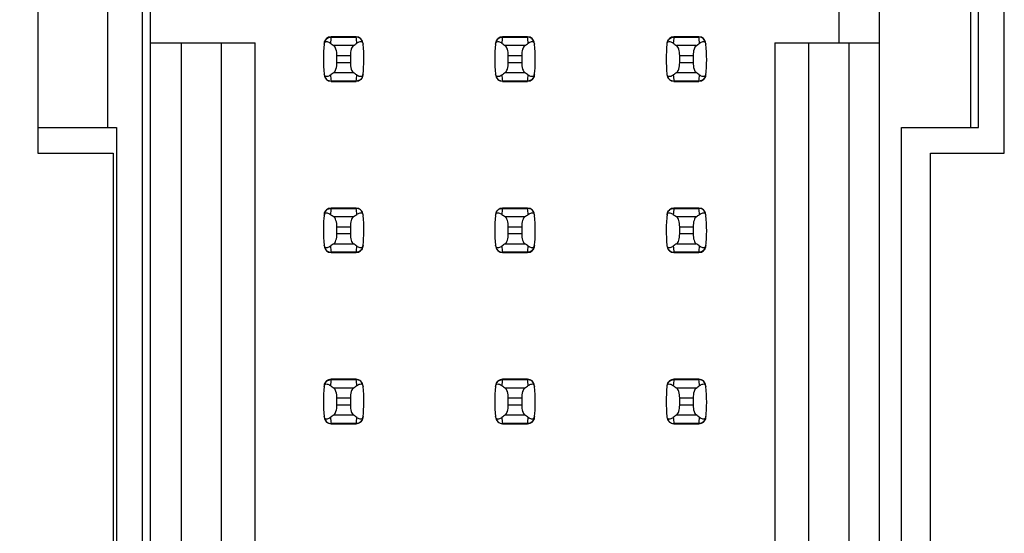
# Model space of a CAD drawing. Header units: inches. Extents: x 0 to 34, y 0 to 22.
# Tile 16 of 43: x 6.392 to 7.541, y 12.136 to 12.736. Entities that reach past the tile are written whole.
import ezdxf

# ---------------------------------------------------------------- set-up
doc = ezdxf.new("R2010")
doc.units = ezdxf.units.IN
doc.header["$LTSCALE"] = 1.87
doc.header["$MEASUREMENT"] = 0
doc.layers.get('0').update_dxf_attribs({"linetype": 'CONTINUOUS'})
doc.layers.add('DIMENSIONS', color=7, linetype='CONTINUOUS')
doc.styles.get("Standard").update_dxf_attribs({"font": 'txt', "width": 0.8})
doc.dimstyles.new('DIMSTYLE_2', dxfattribs={"dimtxt": 0.125, "dimasz": 0.18, "dimexe": 0.125, "dimexo": 0.0625, "dimgap": 0.03125, "dimtad": 0, "dimtih": 1, "dimtoh": 1, "dimlfac": 0.5, "dimzin": 4, "dimdsep": 46, "dimtxsty": 'STANDARD', "dimblk": '_FILLED', "dimblk1": '_FILLED', "dimblk2": '_FILLED', "dimcen": 0.09, "dimadec": 0, "dimazin": 0, "dimtp": 0.001, "dimtm": 0.001, "dimtfac": 1, "dimtofl": 0, "dimtmove": 0, "dimatfit": 3, "dimldrblk": '_FILLED', "dimfxl": 1, "dimtolj": 1, "dimtzin": 4, "dimarcsym": 0})

# ---------------------------------------------------------------- blocks, each defined once
blk = doc.blocks.new('*D11')
at = {"layer": 'DIMENSIONS', "color": 2, "linetype": 'CONTINUOUS'}
blk.add_line((6.4427, 14.4658), (5.6637, 14.4658), dxfattribs=at)
at = {"layer": 'DIMENSIONS', "color": 2, "linetype": 'CONTINUOUS', "insert": (5.6012, 14.5283), "char_height": 0.125, "width": 1.225, "attachment_point": 3, "line_spacing_factor": 0.9}
blk.add_mtext('4.15{\\Ftxt.shx;\\W1.000000;\\H0.125000; }[105.4]', dxfattribs=at)
blk = doc.blocks.new('_FILLED')
at = {"color": 0, "linetype": 'BYBLOCK'}
blk.add_solid([(0, 0), (-1, 0.1736), (-1, -0.1736)], dxfattribs=at)

msp = doc.modelspace()

# ---------------------------------------------------------------- linework, layer by layer
at = {"color": 7, "linetype": 'CONTINUOUS'}
for p, q in [((6.5352, 14.4658), (6.5352, 7.5118)), ((6.545, 7.5449), (6.545, 14.4347)), ((7.3954, 7.5449), (7.3954, 14.4347)), ((6.4132, 13.1998), (6.4132, 12.5798)), ((7.5412, 12.5798), (7.5412, 13.1998)), ((6.4952, 12.6098), (6.4952, 13.1698)), ((7.5017, 13.1698), (7.5017, 12.6098)), ((7.5112, 12.6098), (7.5112, 13.1698)), ((7.3482, 12.7559), (7.3482, 12.7087)), ((6.545, 12.7087), (6.6671, 12.7087)), ((6.5805, 12.7087), (6.5805, 11.8709)), ((6.6277, 11.8709), (6.6277, 12.7087)), ((6.6671, 11.8709), (6.6671, 12.7087)), ((6.7849, 12.7158), (6.7556, 12.7158)), ((6.7556, 12.7158), (6.7556, 12.7154)), ((6.7556, 12.7154), (6.7849, 12.7154)), ((6.7849, 12.7154), (6.7849, 12.7158)), ((6.9849, 12.7158), (6.9556, 12.7158)), ((6.9556, 12.7158), (6.9556, 12.7154)), ((6.9556, 12.7154), (6.9849, 12.7154)), ((6.9849, 12.7154), (6.9849, 12.7158)), ((7.1849, 12.7158), (7.1556, 12.7158)), ((7.1556, 12.7158), (7.1556, 12.7154)), ((7.1556, 12.7154), (7.1849, 12.7154)), ((7.1849, 12.7154), (7.1849, 12.7158)), ((7.2734, 12.7087), (7.2734, 11.8709)), ((7.2734, 12.7087), (7.3954, 12.7087)), ((7.3128, 12.7087), (7.3128, 11.8709)), ((7.36, 11.8709), (7.36, 12.7087)), ((6.7816, 12.7055), (6.7589, 12.7055)), ((6.9816, 12.7055), (6.9589, 12.7055)), ((7.1816, 12.7055), (7.1589, 12.7055)), ((6.7624, 12.6855), (6.7624, 12.694)), ((6.7624, 12.694), (6.7781, 12.694)), ((6.7781, 12.6855), (6.7624, 12.6855)), ((6.7781, 12.694), (6.7781, 12.6855)), ((6.9624, 12.6855), (6.9624, 12.694)), ((6.9624, 12.694), (6.9781, 12.694)), ((6.9781, 12.6855), (6.9624, 12.6855)), ((6.9781, 12.694), (6.9781, 12.6855)), ((7.1624, 12.6855), (7.1624, 12.694)), ((7.1624, 12.694), (7.1781, 12.694)), ((7.1781, 12.6855), (7.1624, 12.6855)), ((7.1781, 12.694), (7.1781, 12.6855)), ((6.7589, 12.6741), (6.7816, 12.6741)), ((6.9589, 12.6741), (6.9816, 12.6741)), ((7.1589, 12.6741), (7.1816, 12.6741)), ((6.7849, 12.6642), (6.7556, 12.6642)), ((6.7556, 12.6642), (6.7556, 12.6638)), ((6.7556, 12.6638), (6.7849, 12.6638)), ((6.7849, 12.6638), (6.7849, 12.6642)), ((6.9849, 12.6642), (6.9556, 12.6642)), ((6.9556, 12.6642), (6.9556, 12.6638)), ((6.9556, 12.6638), (6.9849, 12.6638)), ((6.9849, 12.6638), (6.9849, 12.6642)), ((7.1849, 12.6642), (7.1556, 12.6642)), ((7.1556, 12.6642), (7.1556, 12.6638)), ((7.1556, 12.6638), (7.1849, 12.6638)), ((7.1849, 12.6638), (7.1849, 12.6642)), ((6.4132, 12.6098), (6.5052, 12.6098)), ((6.5052, 12.6098), (6.5052, 11.9698)), ((7.4212, 11.9698), (7.4212, 12.6098)), ((7.4212, 12.6098), (7.5112, 12.6098)), ((6.4132, 12.5798), (6.5012, 12.5798)), ((6.5012, 12.5798), (6.5012, 11.9998)), ((7.4552, 11.9998), (7.4552, 12.5798)), ((7.4552, 12.5798), (7.5412, 12.5798)), ((6.7849, 12.5158), (6.7556, 12.5158)), ((6.7556, 12.5158), (6.7556, 12.5154)), ((6.7556, 12.5154), (6.7849, 12.5154)), ((6.7849, 12.5154), (6.7849, 12.5158)), ((6.9849, 12.5158), (6.9556, 12.5158)), ((6.9556, 12.5158), (6.9556, 12.5154)), ((6.9556, 12.5154), (6.9849, 12.5154)), ((6.9849, 12.5154), (6.9849, 12.5158)), ((7.1849, 12.5158), (7.1556, 12.5158)), ((7.1556, 12.5158), (7.1556, 12.5154)), ((7.1556, 12.5154), (7.1849, 12.5154)), ((7.1849, 12.5154), (7.1849, 12.5158)), ((6.7816, 12.5055), (6.7589, 12.5055)), ((6.9816, 12.5055), (6.9589, 12.5055)), ((7.1816, 12.5055), (7.1589, 12.5055)), ((6.7624, 12.4855), (6.7624, 12.494)), ((6.7624, 12.494), (6.7781, 12.494)), ((6.7781, 12.494), (6.7781, 12.4855)), ((6.9624, 12.4855), (6.9624, 12.494)), ((6.9624, 12.494), (6.9781, 12.494)), ((6.9781, 12.494), (6.9781, 12.4855)), ((7.1624, 12.4855), (7.1624, 12.494)), ((7.1624, 12.494), (7.1781, 12.494)), ((7.1781, 12.494), (7.1781, 12.4855)), ((6.7781, 12.4855), (6.7624, 12.4855)), ((6.9781, 12.4855), (6.9624, 12.4855)), ((7.1781, 12.4855), (7.1624, 12.4855)), ((6.7589, 12.4741), (6.7816, 12.4741)), ((6.9589, 12.4741), (6.9816, 12.4741)), ((7.1589, 12.4741), (7.1816, 12.4741)), ((6.7849, 12.4642), (6.7556, 12.4642)), ((6.7556, 12.4642), (6.7556, 12.4638)), ((6.7556, 12.4638), (6.7849, 12.4638)), ((6.7849, 12.4638), (6.7849, 12.4642)), ((6.9849, 12.4642), (6.9556, 12.4642)), ((6.9556, 12.4642), (6.9556, 12.4638)), ((6.9556, 12.4638), (6.9849, 12.4638)), ((6.9849, 12.4638), (6.9849, 12.4642)), ((7.1849, 12.4642), (7.1556, 12.4642)), ((7.1556, 12.4642), (7.1556, 12.4638)), ((7.1556, 12.4638), (7.1849, 12.4638)), ((7.1849, 12.4638), (7.1849, 12.4642)), ((6.7849, 12.3158), (6.7556, 12.3158)), ((6.7556, 12.3158), (6.7556, 12.3154)), ((6.7556, 12.3154), (6.7849, 12.3154)), ((6.7849, 12.3154), (6.7849, 12.3158)), ((6.9849, 12.3158), (6.9556, 12.3158)), ((6.9556, 12.3158), (6.9556, 12.3154)), ((6.9556, 12.3154), (6.9849, 12.3154)), ((6.9849, 12.3154), (6.9849, 12.3158)), ((7.1849, 12.3158), (7.1556, 12.3158)), ((7.1556, 12.3158), (7.1556, 12.3154)), ((7.1556, 12.3154), (7.1849, 12.3154)), ((7.1849, 12.3154), (7.1849, 12.3158)), ((6.7816, 12.3055), (6.7589, 12.3055)), ((6.9816, 12.3055), (6.9589, 12.3055)), ((7.1816, 12.3055), (7.1589, 12.3055)), ((6.7624, 12.2855), (6.7624, 12.294)), ((6.7624, 12.294), (6.7781, 12.294)), ((6.7781, 12.2855), (6.7624, 12.2855)), ((6.7781, 12.294), (6.7781, 12.2855)), ((6.9624, 12.2855), (6.9624, 12.294)), ((6.9624, 12.294), (6.9781, 12.294)), ((6.9781, 12.2855), (6.9624, 12.2855)), ((6.9781, 12.294), (6.9781, 12.2855)), ((7.1624, 12.2855), (7.1624, 12.294)), ((7.1624, 12.294), (7.1781, 12.294)), ((7.1781, 12.2855), (7.1624, 12.2855)), ((7.1781, 12.294), (7.1781, 12.2855)), ((6.7589, 12.2741), (6.7816, 12.2741)), ((6.9589, 12.2741), (6.9816, 12.2741)), ((7.1589, 12.2741), (7.1816, 12.2741)), ((6.7849, 12.2642), (6.7556, 12.2642)), ((6.7556, 12.2642), (6.7556, 12.2638)), ((6.7556, 12.2638), (6.7849, 12.2638)), ((6.7849, 12.2638), (6.7849, 12.2642)), ((6.9849, 12.2642), (6.9556, 12.2642)), ((6.9556, 12.2642), (6.9556, 12.2638)), ((6.9556, 12.2638), (6.9849, 12.2638)), ((6.9849, 12.2638), (6.9849, 12.2642)), ((7.1849, 12.2642), (7.1556, 12.2642)), ((7.1556, 12.2642), (7.1556, 12.2638)), ((7.1556, 12.2638), (7.1849, 12.2638)), ((7.1849, 12.2638), (7.1849, 12.2642))]:
    msp.add_line(p, q, dxfattribs=at)
for centre, radius, start, end in [((6.7556, 12.7079), 0.00787, 90, 173.0471), ((6.9041, 12.6974), 0.1496, 173.0991, 175.7944), ((6.7849, 12.7079), 0.00787, 6.9529, 90), ((6.6364, 12.6974), 0.1496, 4.2056, 6.9009), ((6.9556, 12.7079), 0.00787, 90, 173.0471), ((7.1041, 12.6974), 0.1496, 173.0991, 175.7944), ((6.9849, 12.7079), 0.00787, 6.9529, 90), ((6.8364, 12.6974), 0.1496, 4.2056, 6.9009), ((7.1556, 12.7079), 0.00787, 90, 173.0471), ((7.3041, 12.6974), 0.1496, 173.0991, 175.7944), ((7.1849, 12.7079), 0.00787, 6.9529, 90), ((7.0364, 12.6974), 0.1496, 4.2056, 6.9009), ((6.9041, 12.6898), 0.1575, 173.6288, 186.3712), ((6.6364, 12.6898), 0.1575, 353.0989, 6.3712), ((7.1041, 12.6898), 0.1575, 173.6288, 186.3712), ((6.8364, 12.6898), 0.1575, 353.0989, 6.3712), ((7.3041, 12.6898), 0.1575, 173.6288, 186.3712), ((7.0364, 12.6898), 0.1575, 353.0989, 6.3712), ((6.7556, 12.6717), 0.00787, 186.9529, 270), ((6.9041, 12.6822), 0.1496, 184.2056, 186.9009), ((6.6364, 12.6822), 0.1496, 353.0991, 355.7944), ((6.7849, 12.6717), 0.00787, 270, 353.0471), ((6.9556, 12.6717), 0.00787, 186.9529, 270), ((7.1041, 12.6822), 0.1496, 184.2056, 186.9009), ((6.8364, 12.6822), 0.1496, 353.0991, 355.7944), ((6.9849, 12.6717), 0.00787, 270, 353.0471), ((7.1556, 12.6717), 0.00787, 186.9529, 270), ((7.3041, 12.6822), 0.1496, 184.2056, 186.9009), ((7.0364, 12.6822), 0.1496, 353.0991, 355.7944), ((7.1849, 12.6717), 0.00787, 270, 353.0471), ((6.7556, 12.5079), 0.00787, 90, 173.0471), ((6.9041, 12.4974), 0.1496, 173.0991, 175.7944), ((6.7849, 12.5079), 0.00787, 6.9529, 90), ((6.6364, 12.4974), 0.1496, 4.2056, 6.9009), ((6.9556, 12.5079), 0.00787, 90, 173.0471), ((7.1041, 12.4974), 0.1496, 173.0991, 175.7944), ((6.9849, 12.5079), 0.00787, 6.9529, 90), ((6.8364, 12.4974), 0.1496, 4.2056, 6.9009), ((7.1556, 12.5079), 0.00787, 90, 173.0471), ((7.3041, 12.4974), 0.1496, 173.0991, 175.7944), ((7.1849, 12.5079), 0.00787, 6.9529, 90), ((7.0364, 12.4974), 0.1496, 4.2056, 6.9009), ((6.9041, 12.4898), 0.1575, 173.0989, 186.3712), ((6.6364, 12.4898), 0.1575, 353.0989, 6.3712), ((7.1041, 12.4898), 0.1575, 173.6288, 186.3712), ((6.8364, 12.4898), 0.1575, 353.0989, 6.3712), ((7.3041, 12.4898), 0.1575, 173.0989, 186.3712), ((7.0364, 12.4898), 0.1575, 353.0989, 6.3712), ((6.7556, 12.4717), 0.00787, 186.9529, 270), ((6.9041, 12.4822), 0.1496, 184.2056, 186.9009), ((6.6364, 12.4822), 0.1496, 353.0991, 355.7944), ((6.7849, 12.4717), 0.00787, 270, 353.0471), ((6.9556, 12.4717), 0.00787, 186.9529, 270), ((7.1041, 12.4822), 0.1496, 184.2056, 186.9009), ((6.8364, 12.4822), 0.1496, 353.0991, 355.7944), ((6.9849, 12.4717), 0.00787, 270, 353.0471), ((7.1556, 12.4717), 0.00787, 186.9529, 270), ((7.3041, 12.4822), 0.1496, 184.2056, 186.9009), ((7.0364, 12.4822), 0.1496, 353.0991, 355.7944), ((7.1849, 12.4717), 0.00787, 270, 353.0471), ((6.9041, 12.2898), 0.1575, 173.6288, 186.3712), ((6.7556, 12.3079), 0.00787, 90, 173.0471), ((6.9041, 12.2974), 0.1496, 173.0991, 175.7944), ((6.7849, 12.3079), 0.00787, 6.9529, 90), ((6.6364, 12.2974), 0.1496, 4.2056, 6.9009), ((6.6364, 12.2898), 0.1575, 353.0989, 6.3712), ((7.1041, 12.2898), 0.1575, 173.6288, 186.3712), ((6.9556, 12.3079), 0.00787, 90, 173.0471), ((7.1041, 12.2974), 0.1496, 173.0991, 175.7944), ((6.9849, 12.3079), 0.00787, 6.9529, 90), ((6.8364, 12.2974), 0.1496, 4.2056, 6.9009), ((6.8364, 12.2898), 0.1575, 353.0989, 6.3712), ((7.3041, 12.2898), 0.1575, 173.6288, 186.3712), ((7.1556, 12.3079), 0.00787, 90, 173.0471), ((7.3041, 12.2974), 0.1496, 173.0991, 175.7944), ((7.1849, 12.3079), 0.00787, 6.9529, 90), ((7.0364, 12.2974), 0.1496, 4.2056, 6.9009), ((7.0364, 12.2898), 0.1575, 353.0989, 6.3712), ((6.7556, 12.2717), 0.00787, 186.9529, 270), ((6.9041, 12.2822), 0.1496, 184.2056, 186.9009), ((6.6364, 12.2822), 0.1496, 353.0991, 355.7944), ((6.7849, 12.2717), 0.00787, 270, 353.0471), ((6.9556, 12.2717), 0.00787, 186.9529, 270), ((7.1041, 12.2822), 0.1496, 184.2056, 186.9009), ((6.8364, 12.2822), 0.1496, 353.0991, 355.7944), ((6.9849, 12.2717), 0.00787, 270, 353.0471), ((7.1556, 12.2717), 0.00787, 186.9529, 270), ((7.3041, 12.2822), 0.1496, 184.2056, 186.9009), ((7.0364, 12.2822), 0.1496, 353.0991, 355.7944), ((7.1849, 12.2717), 0.00787, 270, 353.0471)]:
    msp.add_arc(centre, radius, start, end, dxfattribs=at)
for centre, start_param, end_param in [((7.1264, 12.7433), -2.804032, -2.774684), ((6.4141, 12.7433), -0.366909, -0.33756), ((7.3264, 12.7433), -2.804032, -2.774684), ((6.6141, 12.7433), -0.366909, -0.33756), ((7.5264, 12.7433), -2.804032, -2.774684), ((6.8141, 12.7433), -0.366909, -0.33756), ((7.1264, 12.6363), 2.774684, 2.804032), ((6.4141, 12.6363), 0.33756, 0.366909), ((7.3264, 12.6363), 2.774684, 2.804032), ((6.6141, 12.6363), 0.33756, 0.366909), ((7.5264, 12.6363), 2.774684, 2.804032), ((6.8141, 12.6363), 0.33756, 0.366909), ((7.1264, 12.5433), -2.804032, -2.774684), ((6.4141, 12.5433), -0.366909, -0.33756), ((7.3264, 12.5433), -2.804032, -2.774684), ((6.6141, 12.5433), -0.366909, -0.33756), ((7.5264, 12.5433), -2.804032, -2.774684), ((6.8141, 12.5433), -0.366909, -0.33756), ((7.1264, 12.4363), 2.774684, 2.804032), ((6.4141, 12.4363), 0.33756, 0.366909), ((7.3264, 12.4363), 2.774684, 2.804032), ((6.6141, 12.4363), 0.33756, 0.366909), ((7.5264, 12.4363), 2.774684, 2.804032), ((6.8141, 12.4363), 0.33756, 0.366909), ((7.1264, 12.3433), -2.804032, -2.774684), ((6.4141, 12.3433), -0.366909, -0.33756), ((7.3264, 12.3433), -2.804032, -2.774684), ((6.6141, 12.3433), -0.366909, -0.33756), ((7.5264, 12.3433), -2.804032, -2.774684), ((6.8141, 12.3433), -0.366909, -0.33756), ((7.1264, 12.2363), 2.774684, 2.804032), ((6.4141, 12.2363), 0.33756, 0.366909), ((7.3264, 12.2363), 2.774684, 2.804032), ((6.6141, 12.2363), 0.33756, 0.366909), ((7.5264, 12.2363), 2.774684, 2.804032), ((6.8141, 12.2363), 0.33756, 0.366909)]:
    msp.add_ellipse(centre, major_axis=(0.3937, 0), ratio=0.267949, start_param=start_param, end_param=end_param, dxfattribs=at)
for points, knots in [([(6.7476, 12.7073), (6.7477, 12.708), (6.7479, 12.7091), (6.7493, 12.7103), (6.7511, 12.7104), (6.753, 12.7096), (6.7543, 12.7088), (6.7549, 12.7084)], [0, 0, 0, 0, 0.221573, 0.342081, 0.537638, 0.75178, 1, 1, 1, 1]), ([(6.7478, 12.7087), (6.748, 12.7105), (6.7499, 12.7141), (6.7537, 12.7154), (6.7556, 12.7154)], [0, 0, 0, 0, 0.49418, 1, 1, 1, 1]), ([(6.7927, 12.7087), (6.7925, 12.7105), (6.7906, 12.7141), (6.7868, 12.7154), (6.7849, 12.7154)], [0, 0, 0, 0, 0.49418, 1, 1, 1, 1]), ([(6.7856, 12.7084), (6.7862, 12.7088), (6.7875, 12.7096), (6.7894, 12.7104), (6.7912, 12.7103), (6.7926, 12.7091), (6.7928, 12.708), (6.7929, 12.7073)], [0, 0, 0, 0, 0.248219, 0.462352, 0.657907, 0.778419, 1, 1, 1, 1]), ([(6.9476, 12.7073), (6.9477, 12.708), (6.9479, 12.7091), (6.9493, 12.7103), (6.9511, 12.7104), (6.953, 12.7096), (6.9543, 12.7088), (6.9549, 12.7084)], [0, 0, 0, 0, 0.221573, 0.342081, 0.537638, 0.75178, 1, 1, 1, 1]), ([(6.9478, 12.7087), (6.948, 12.7105), (6.9499, 12.7141), (6.9537, 12.7154), (6.9556, 12.7154)], [0, 0, 0, 0, 0.49418, 1, 1, 1, 1]), ([(6.9927, 12.7087), (6.9925, 12.7105), (6.9906, 12.7141), (6.9868, 12.7154), (6.9849, 12.7154)], [0, 0, 0, 0, 0.49418, 1, 1, 1, 1]), ([(6.9856, 12.7084), (6.9862, 12.7088), (6.9875, 12.7096), (6.9894, 12.7104), (6.9912, 12.7103), (6.9926, 12.7091), (6.9928, 12.708), (6.9929, 12.7073)], [0, 0, 0, 0, 0.248219, 0.462352, 0.657907, 0.778419, 1, 1, 1, 1]), ([(7.1476, 12.7073), (7.1477, 12.708), (7.1479, 12.7091), (7.1493, 12.7103), (7.1511, 12.7104), (7.153, 12.7096), (7.1543, 12.7088), (7.1549, 12.7084)], [0, 0, 0, 0, 0.221573, 0.342081, 0.537638, 0.75178, 1, 1, 1, 1]), ([(7.1478, 12.7087), (7.148, 12.7105), (7.1499, 12.7141), (7.1537, 12.7154), (7.1556, 12.7154)], [0, 0, 0, 0, 0.49418, 1, 1, 1, 1]), ([(7.1927, 12.7087), (7.1925, 12.7105), (7.1906, 12.7141), (7.1868, 12.7154), (7.1849, 12.7154)], [0, 0, 0, 0, 0.49418, 1, 1, 1, 1]), ([(7.1856, 12.7084), (7.1862, 12.7088), (7.1875, 12.7096), (7.1894, 12.7104), (7.1912, 12.7103), (7.1926, 12.7091), (7.1928, 12.708), (7.1929, 12.7073)], [0, 0, 0, 0, 0.248219, 0.462352, 0.657907, 0.778419, 1, 1, 1, 1]), ([(6.7624, 12.694), (6.7624, 12.6965), (6.762, 12.7), (6.7604, 12.7037), (6.7594, 12.7051), (6.7589, 12.7055)], [0, 0, 0, 0, 0.604658, 0.834309, 1, 1, 1, 1]), ([(6.7816, 12.7055), (6.781, 12.7051), (6.78, 12.7037), (6.7785, 12.7), (6.7781, 12.6965), (6.7781, 12.694)], [0, 0, 0, 0, 0.165672, 0.395352, 1, 1, 1, 1]), ([(6.9624, 12.694), (6.9624, 12.6965), (6.962, 12.7), (6.9604, 12.7037), (6.9594, 12.7051), (6.9589, 12.7055)], [0, 0, 0, 0, 0.604658, 0.834309, 1, 1, 1, 1]), ([(6.9816, 12.7055), (6.981, 12.7051), (6.98, 12.7037), (6.9785, 12.7), (6.9781, 12.6965), (6.9781, 12.694)], [0, 0, 0, 0, 0.165672, 0.395352, 1, 1, 1, 1]), ([(7.1624, 12.694), (7.1624, 12.6965), (7.162, 12.7), (7.1604, 12.7037), (7.1594, 12.7051), (7.1589, 12.7055)], [0, 0, 0, 0, 0.604658, 0.834309, 1, 1, 1, 1]), ([(7.1816, 12.7055), (7.181, 12.7051), (7.18, 12.7037), (7.1785, 12.7), (7.1781, 12.6965), (7.1781, 12.694)], [0, 0, 0, 0, 0.165672, 0.395352, 1, 1, 1, 1]), ([(6.7589, 12.6741), (6.7594, 12.6745), (6.7604, 12.6758), (6.762, 12.6796), (6.7624, 12.6831), (6.7624, 12.6855)], [0, 0, 0, 0, 0.165672, 0.395352, 1, 1, 1, 1]), ([(6.7781, 12.6855), (6.7781, 12.6831), (6.7785, 12.6796), (6.78, 12.6758), (6.781, 12.6745), (6.7816, 12.6741)], [0, 0, 0, 0, 0.604658, 0.834309, 1, 1, 1, 1]), ([(6.9589, 12.6741), (6.9594, 12.6745), (6.9604, 12.6758), (6.962, 12.6796), (6.9624, 12.6831), (6.9624, 12.6855)], [0, 0, 0, 0, 0.165672, 0.395352, 1, 1, 1, 1]), ([(6.9781, 12.6855), (6.9781, 12.6831), (6.9785, 12.6796), (6.98, 12.6758), (6.981, 12.6745), (6.9816, 12.6741)], [0, 0, 0, 0, 0.604658, 0.834309, 1, 1, 1, 1]), ([(7.1589, 12.6741), (7.1594, 12.6745), (7.1604, 12.6758), (7.162, 12.6796), (7.1624, 12.6831), (7.1624, 12.6855)], [0, 0, 0, 0, 0.165672, 0.395352, 1, 1, 1, 1]), ([(7.1781, 12.6855), (7.1781, 12.6831), (7.1785, 12.6796), (7.18, 12.6758), (7.181, 12.6745), (7.1816, 12.6741)], [0, 0, 0, 0, 0.604658, 0.834309, 1, 1, 1, 1]), ([(6.7549, 12.6712), (6.7543, 12.6707), (6.753, 12.6699), (6.7511, 12.6692), (6.7493, 12.6693), (6.7479, 12.6705), (6.7477, 12.6716), (6.7476, 12.6723)], [0, 0, 0, 0, 0.248219, 0.462352, 0.657906, 0.77842, 1, 1, 1, 1]), ([(6.7478, 12.6709), (6.748, 12.6691), (6.7499, 12.6655), (6.7537, 12.6642), (6.7556, 12.6642)], [0, 0, 0, 0, 0.49418, 1, 1, 1, 1]), ([(6.7927, 12.6709), (6.7925, 12.6691), (6.7906, 12.6655), (6.7868, 12.6642), (6.7849, 12.6642)], [0, 0, 0, 0, 0.49418, 1, 1, 1, 1]), ([(6.7929, 12.6723), (6.7928, 12.6716), (6.7926, 12.6705), (6.7912, 12.6693), (6.7894, 12.6692), (6.7875, 12.6699), (6.7862, 12.6707), (6.7856, 12.6712)], [0, 0, 0, 0, 0.221528, 0.34208, 0.53764, 0.751766, 1, 1, 1, 1]), ([(6.9549, 12.6712), (6.9543, 12.6707), (6.953, 12.6699), (6.9511, 12.6692), (6.9493, 12.6693), (6.9479, 12.6705), (6.9477, 12.6716), (6.9476, 12.6723)], [0, 0, 0, 0, 0.248219, 0.462352, 0.657906, 0.77842, 1, 1, 1, 1]), ([(6.9478, 12.6709), (6.948, 12.6691), (6.9499, 12.6655), (6.9537, 12.6642), (6.9556, 12.6642)], [0, 0, 0, 0, 0.49418, 1, 1, 1, 1]), ([(6.9927, 12.6709), (6.9925, 12.6691), (6.9906, 12.6655), (6.9868, 12.6642), (6.9849, 12.6642)], [0, 0, 0, 0, 0.49418, 1, 1, 1, 1]), ([(6.9929, 12.6723), (6.9928, 12.6716), (6.9926, 12.6705), (6.9912, 12.6693), (6.9894, 12.6692), (6.9875, 12.6699), (6.9862, 12.6707), (6.9856, 12.6712)], [0, 0, 0, 0, 0.221528, 0.34208, 0.53764, 0.751766, 1, 1, 1, 1]), ([(7.1549, 12.6712), (7.1543, 12.6707), (7.153, 12.6699), (7.1511, 12.6692), (7.1493, 12.6693), (7.1479, 12.6705), (7.1477, 12.6716), (7.1476, 12.6723)], [0, 0, 0, 0, 0.248219, 0.462352, 0.657906, 0.77842, 1, 1, 1, 1]), ([(7.1478, 12.6709), (7.148, 12.6691), (7.1499, 12.6655), (7.1537, 12.6642), (7.1556, 12.6642)], [0, 0, 0, 0, 0.49418, 1, 1, 1, 1]), ([(7.1927, 12.6709), (7.1925, 12.6691), (7.1906, 12.6655), (7.1868, 12.6642), (7.1849, 12.6642)], [0, 0, 0, 0, 0.49418, 1, 1, 1, 1]), ([(7.1929, 12.6723), (7.1928, 12.6716), (7.1926, 12.6705), (7.1912, 12.6693), (7.1894, 12.6692), (7.1875, 12.6699), (7.1862, 12.6707), (7.1856, 12.6712)], [0, 0, 0, 0, 0.221528, 0.34208, 0.53764, 0.751766, 1, 1, 1, 1]), ([(6.7478, 12.5087), (6.748, 12.5105), (6.7499, 12.5141), (6.7537, 12.5154), (6.7556, 12.5154)], [0, 0, 0, 0, 0.49418, 1, 1, 1, 1]), ([(6.7927, 12.5087), (6.7925, 12.5105), (6.7906, 12.5141), (6.7868, 12.5154), (6.7849, 12.5154)], [0, 0, 0, 0, 0.49418, 1, 1, 1, 1]), ([(6.9478, 12.5087), (6.948, 12.5105), (6.9499, 12.5141), (6.9537, 12.5154), (6.9556, 12.5154)], [0, 0, 0, 0, 0.49418, 1, 1, 1, 1]), ([(6.9927, 12.5087), (6.9925, 12.5105), (6.9906, 12.5141), (6.9868, 12.5154), (6.9849, 12.5154)], [0, 0, 0, 0, 0.49418, 1, 1, 1, 1]), ([(7.1478, 12.5087), (7.148, 12.5105), (7.1499, 12.5141), (7.1537, 12.5154), (7.1556, 12.5154)], [0, 0, 0, 0, 0.49418, 1, 1, 1, 1]), ([(7.1927, 12.5087), (7.1925, 12.5105), (7.1906, 12.5141), (7.1868, 12.5154), (7.1849, 12.5154)], [0, 0, 0, 0, 0.49418, 1, 1, 1, 1]), ([(6.7476, 12.5073), (6.7477, 12.508), (6.7479, 12.5091), (6.7493, 12.5103), (6.7511, 12.5104), (6.753, 12.5096), (6.7543, 12.5088), (6.7549, 12.5084)], [0, 0, 0, 0, 0.221573, 0.342081, 0.537638, 0.75178, 1, 1, 1, 1]), ([(6.7624, 12.494), (6.7624, 12.4965), (6.762, 12.5), (6.7604, 12.5037), (6.7594, 12.5051), (6.7589, 12.5055)], [0, 0, 0, 0, 0.604658, 0.834309, 1, 1, 1, 1]), ([(6.7816, 12.5055), (6.781, 12.5051), (6.78, 12.5037), (6.7785, 12.5), (6.7781, 12.4965), (6.7781, 12.494)], [0, 0, 0, 0, 0.165672, 0.395352, 1, 1, 1, 1]), ([(6.7856, 12.5084), (6.7862, 12.5088), (6.7875, 12.5096), (6.7894, 12.5104), (6.7912, 12.5103), (6.7926, 12.5091), (6.7928, 12.508), (6.7929, 12.5073)], [0, 0, 0, 0, 0.248219, 0.462352, 0.657907, 0.778419, 1, 1, 1, 1]), ([(6.9476, 12.5073), (6.9477, 12.508), (6.9479, 12.5091), (6.9493, 12.5103), (6.9511, 12.5104), (6.953, 12.5096), (6.9543, 12.5088), (6.9549, 12.5084)], [0, 0, 0, 0, 0.221573, 0.342081, 0.537638, 0.75178, 1, 1, 1, 1]), ([(6.9624, 12.494), (6.9624, 12.4965), (6.962, 12.5), (6.9604, 12.5037), (6.9594, 12.5051), (6.9589, 12.5055)], [0, 0, 0, 0, 0.604658, 0.834309, 1, 1, 1, 1]), ([(6.9816, 12.5055), (6.981, 12.5051), (6.98, 12.5037), (6.9785, 12.5), (6.9781, 12.4965), (6.9781, 12.494)], [0, 0, 0, 0, 0.165672, 0.395352, 1, 1, 1, 1]), ([(6.9856, 12.5084), (6.9862, 12.5088), (6.9875, 12.5096), (6.9894, 12.5104), (6.9912, 12.5103), (6.9926, 12.5091), (6.9928, 12.508), (6.9929, 12.5073)], [0, 0, 0, 0, 0.248219, 0.462352, 0.657907, 0.778419, 1, 1, 1, 1]), ([(7.1476, 12.5073), (7.1477, 12.508), (7.1479, 12.5091), (7.1493, 12.5103), (7.1511, 12.5104), (7.153, 12.5096), (7.1543, 12.5088), (7.1549, 12.5084)], [0, 0, 0, 0, 0.221573, 0.342081, 0.537638, 0.75178, 1, 1, 1, 1]), ([(7.1624, 12.494), (7.1624, 12.4965), (7.162, 12.5), (7.1604, 12.5037), (7.1594, 12.5051), (7.1589, 12.5055)], [0, 0, 0, 0, 0.604658, 0.834309, 1, 1, 1, 1]), ([(7.1816, 12.5055), (7.181, 12.5051), (7.18, 12.5037), (7.1785, 12.5), (7.1781, 12.4965), (7.1781, 12.494)], [0, 0, 0, 0, 0.165672, 0.395352, 1, 1, 1, 1]), ([(7.1856, 12.5084), (7.1862, 12.5088), (7.1875, 12.5096), (7.1894, 12.5104), (7.1912, 12.5103), (7.1926, 12.5091), (7.1928, 12.508), (7.1929, 12.5073)], [0, 0, 0, 0, 0.248219, 0.462352, 0.657907, 0.778419, 1, 1, 1, 1]), ([(6.7589, 12.4741), (6.7594, 12.4745), (6.7604, 12.4758), (6.762, 12.4796), (6.7624, 12.4831), (6.7624, 12.4855)], [0, 0, 0, 0, 0.165672, 0.395352, 1, 1, 1, 1]), ([(6.7781, 12.4855), (6.7781, 12.4831), (6.7785, 12.4796), (6.78, 12.4758), (6.781, 12.4745), (6.7816, 12.4741)], [0, 0, 0, 0, 0.604658, 0.834309, 1, 1, 1, 1]), ([(6.9589, 12.4741), (6.9594, 12.4745), (6.9604, 12.4758), (6.962, 12.4796), (6.9624, 12.4831), (6.9624, 12.4855)], [0, 0, 0, 0, 0.165672, 0.395352, 1, 1, 1, 1]), ([(6.9781, 12.4855), (6.9781, 12.4831), (6.9785, 12.4796), (6.98, 12.4758), (6.981, 12.4745), (6.9816, 12.4741)], [0, 0, 0, 0, 0.604658, 0.834309, 1, 1, 1, 1]), ([(7.1589, 12.4741), (7.1594, 12.4745), (7.1604, 12.4758), (7.162, 12.4796), (7.1624, 12.4831), (7.1624, 12.4855)], [0, 0, 0, 0, 0.165672, 0.395352, 1, 1, 1, 1]), ([(7.1781, 12.4855), (7.1781, 12.4831), (7.1785, 12.4796), (7.18, 12.4758), (7.181, 12.4745), (7.1816, 12.4741)], [0, 0, 0, 0, 0.604658, 0.834309, 1, 1, 1, 1]), ([(6.7549, 12.4712), (6.7543, 12.4707), (6.753, 12.4699), (6.7511, 12.4692), (6.7493, 12.4693), (6.7479, 12.4705), (6.7477, 12.4716), (6.7476, 12.4723)], [0, 0, 0, 0, 0.248219, 0.462352, 0.657906, 0.77842, 1, 1, 1, 1]), ([(6.7478, 12.4709), (6.748, 12.4691), (6.7499, 12.4655), (6.7537, 12.4642), (6.7556, 12.4642)], [0, 0, 0, 0, 0.49418, 1, 1, 1, 1]), ([(6.7927, 12.4709), (6.7925, 12.4691), (6.7906, 12.4655), (6.7868, 12.4642), (6.7849, 12.4642)], [0, 0, 0, 0, 0.49418, 1, 1, 1, 1]), ([(6.7929, 12.4723), (6.7928, 12.4716), (6.7926, 12.4705), (6.7912, 12.4693), (6.7894, 12.4692), (6.7875, 12.4699), (6.7862, 12.4707), (6.7856, 12.4712)], [0, 0, 0, 0, 0.221528, 0.34208, 0.53764, 0.751766, 1, 1, 1, 1]), ([(6.9549, 12.4712), (6.9543, 12.4707), (6.953, 12.4699), (6.9511, 12.4692), (6.9493, 12.4693), (6.9479, 12.4705), (6.9477, 12.4716), (6.9476, 12.4723)], [0, 0, 0, 0, 0.248219, 0.462352, 0.657906, 0.77842, 1, 1, 1, 1]), ([(6.9478, 12.4709), (6.948, 12.4691), (6.9499, 12.4655), (6.9537, 12.4642), (6.9556, 12.4642)], [0, 0, 0, 0, 0.49418, 1, 1, 1, 1]), ([(6.9927, 12.4709), (6.9925, 12.4691), (6.9906, 12.4655), (6.9868, 12.4642), (6.9849, 12.4642)], [0, 0, 0, 0, 0.49418, 1, 1, 1, 1]), ([(6.9929, 12.4723), (6.9928, 12.4716), (6.9926, 12.4705), (6.9912, 12.4693), (6.9894, 12.4692), (6.9875, 12.4699), (6.9862, 12.4707), (6.9856, 12.4712)], [0, 0, 0, 0, 0.221528, 0.34208, 0.53764, 0.751766, 1, 1, 1, 1]), ([(7.1549, 12.4712), (7.1543, 12.4707), (7.153, 12.4699), (7.1511, 12.4692), (7.1493, 12.4693), (7.1479, 12.4705), (7.1477, 12.4716), (7.1476, 12.4723)], [0, 0, 0, 0, 0.248219, 0.462352, 0.657906, 0.77842, 1, 1, 1, 1]), ([(7.1478, 12.4709), (7.148, 12.4691), (7.1499, 12.4655), (7.1537, 12.4642), (7.1556, 12.4642)], [0, 0, 0, 0, 0.49418, 1, 1, 1, 1]), ([(7.1927, 12.4709), (7.1925, 12.4691), (7.1906, 12.4655), (7.1868, 12.4642), (7.1849, 12.4642)], [0, 0, 0, 0, 0.49418, 1, 1, 1, 1]), ([(7.1929, 12.4723), (7.1928, 12.4716), (7.1926, 12.4705), (7.1912, 12.4693), (7.1894, 12.4692), (7.1875, 12.4699), (7.1862, 12.4707), (7.1856, 12.4712)], [0, 0, 0, 0, 0.221528, 0.34208, 0.53764, 0.751766, 1, 1, 1, 1]), ([(6.7476, 12.3073), (6.7477, 12.308), (6.7479, 12.3091), (6.7493, 12.3103), (6.7511, 12.3104), (6.753, 12.3096), (6.7543, 12.3088), (6.7549, 12.3084)], [0, 0, 0, 0, 0.221573, 0.342081, 0.537638, 0.75178, 1, 1, 1, 1]), ([(6.7478, 12.3087), (6.748, 12.3105), (6.7499, 12.3141), (6.7537, 12.3154), (6.7556, 12.3154)], [0, 0, 0, 0, 0.49418, 1, 1, 1, 1]), ([(6.7927, 12.3087), (6.7925, 12.3105), (6.7906, 12.3141), (6.7868, 12.3154), (6.7849, 12.3154)], [0, 0, 0, 0, 0.49418, 1, 1, 1, 1]), ([(6.7856, 12.3084), (6.7862, 12.3088), (6.7875, 12.3096), (6.7894, 12.3104), (6.7912, 12.3103), (6.7926, 12.3091), (6.7928, 12.308), (6.7929, 12.3073)], [0, 0, 0, 0, 0.248219, 0.462352, 0.657907, 0.778419, 1, 1, 1, 1]), ([(6.9476, 12.3073), (6.9477, 12.308), (6.9479, 12.3091), (6.9493, 12.3103), (6.9511, 12.3104), (6.953, 12.3096), (6.9543, 12.3088), (6.9549, 12.3084)], [0, 0, 0, 0, 0.221573, 0.342081, 0.537638, 0.75178, 1, 1, 1, 1]), ([(6.9478, 12.3087), (6.948, 12.3105), (6.9499, 12.3141), (6.9537, 12.3154), (6.9556, 12.3154)], [0, 0, 0, 0, 0.49418, 1, 1, 1, 1]), ([(6.9927, 12.3087), (6.9925, 12.3105), (6.9906, 12.3141), (6.9868, 12.3154), (6.9849, 12.3154)], [0, 0, 0, 0, 0.49418, 1, 1, 1, 1]), ([(6.9856, 12.3084), (6.9862, 12.3088), (6.9875, 12.3096), (6.9894, 12.3104), (6.9912, 12.3103), (6.9926, 12.3091), (6.9928, 12.308), (6.9929, 12.3073)], [0, 0, 0, 0, 0.248219, 0.462352, 0.657907, 0.778419, 1, 1, 1, 1]), ([(7.1476, 12.3073), (7.1477, 12.308), (7.1479, 12.3091), (7.1493, 12.3103), (7.1511, 12.3104), (7.153, 12.3096), (7.1543, 12.3088), (7.1549, 12.3084)], [0, 0, 0, 0, 0.221573, 0.342081, 0.537638, 0.75178, 1, 1, 1, 1]), ([(7.1478, 12.3087), (7.148, 12.3105), (7.1499, 12.3141), (7.1537, 12.3154), (7.1556, 12.3154)], [0, 0, 0, 0, 0.49418, 1, 1, 1, 1]), ([(7.1927, 12.3087), (7.1925, 12.3105), (7.1906, 12.3141), (7.1868, 12.3154), (7.1849, 12.3154)], [0, 0, 0, 0, 0.49418, 1, 1, 1, 1]), ([(7.1856, 12.3084), (7.1862, 12.3088), (7.1875, 12.3096), (7.1894, 12.3104), (7.1912, 12.3103), (7.1926, 12.3091), (7.1928, 12.308), (7.1929, 12.3073)], [0, 0, 0, 0, 0.248219, 0.462352, 0.657907, 0.778419, 1, 1, 1, 1]), ([(6.7624, 12.294), (6.7624, 12.2965), (6.762, 12.3), (6.7604, 12.3037), (6.7594, 12.3051), (6.7589, 12.3055)], [0, 0, 0, 0, 0.604658, 0.834309, 1, 1, 1, 1]), ([(6.7816, 12.3055), (6.781, 12.3051), (6.78, 12.3037), (6.7785, 12.3), (6.7781, 12.2965), (6.7781, 12.294)], [0, 0, 0, 0, 0.165672, 0.395352, 1, 1, 1, 1]), ([(6.9624, 12.294), (6.9624, 12.2965), (6.962, 12.3), (6.9604, 12.3037), (6.9594, 12.3051), (6.9589, 12.3055)], [0, 0, 0, 0, 0.604658, 0.834309, 1, 1, 1, 1]), ([(6.9816, 12.3055), (6.981, 12.3051), (6.98, 12.3037), (6.9785, 12.3), (6.9781, 12.2965), (6.9781, 12.294)], [0, 0, 0, 0, 0.165672, 0.395352, 1, 1, 1, 1]), ([(7.1624, 12.294), (7.1624, 12.2965), (7.162, 12.3), (7.1604, 12.3037), (7.1594, 12.3051), (7.1589, 12.3055)], [0, 0, 0, 0, 0.604658, 0.834309, 1, 1, 1, 1]), ([(7.1816, 12.3055), (7.181, 12.3051), (7.18, 12.3037), (7.1785, 12.3), (7.1781, 12.2965), (7.1781, 12.294)], [0, 0, 0, 0, 0.165672, 0.395352, 1, 1, 1, 1]), ([(6.7589, 12.2741), (6.7594, 12.2745), (6.7604, 12.2758), (6.762, 12.2796), (6.7624, 12.2831), (6.7624, 12.2855)], [0, 0, 0, 0, 0.165672, 0.395352, 1, 1, 1, 1]), ([(6.7781, 12.2855), (6.7781, 12.2831), (6.7785, 12.2796), (6.78, 12.2758), (6.781, 12.2745), (6.7816, 12.2741)], [0, 0, 0, 0, 0.604658, 0.834309, 1, 1, 1, 1]), ([(6.9589, 12.2741), (6.9594, 12.2745), (6.9604, 12.2758), (6.962, 12.2796), (6.9624, 12.2831), (6.9624, 12.2855)], [0, 0, 0, 0, 0.165672, 0.395352, 1, 1, 1, 1]), ([(6.9781, 12.2855), (6.9781, 12.2831), (6.9785, 12.2796), (6.98, 12.2758), (6.981, 12.2745), (6.9816, 12.2741)], [0, 0, 0, 0, 0.604658, 0.834309, 1, 1, 1, 1]), ([(7.1589, 12.2741), (7.1594, 12.2745), (7.1604, 12.2758), (7.162, 12.2796), (7.1624, 12.2831), (7.1624, 12.2855)], [0, 0, 0, 0, 0.165672, 0.395352, 1, 1, 1, 1]), ([(7.1781, 12.2855), (7.1781, 12.2831), (7.1785, 12.2796), (7.18, 12.2758), (7.181, 12.2745), (7.1816, 12.2741)], [0, 0, 0, 0, 0.604658, 0.834309, 1, 1, 1, 1]), ([(6.7549, 12.2712), (6.7543, 12.2707), (6.753, 12.2699), (6.7511, 12.2692), (6.7493, 12.2693), (6.7479, 12.2705), (6.7477, 12.2716), (6.7476, 12.2723)], [0, 0, 0, 0, 0.248219, 0.462352, 0.657906, 0.77842, 1, 1, 1, 1]), ([(6.7929, 12.2723), (6.7928, 12.2716), (6.7926, 12.2705), (6.7912, 12.2693), (6.7894, 12.2692), (6.7875, 12.2699), (6.7862, 12.2707), (6.7856, 12.2712)], [0, 0, 0, 0, 0.221528, 0.34208, 0.53764, 0.751766, 1, 1, 1, 1]), ([(6.9549, 12.2712), (6.9543, 12.2707), (6.953, 12.2699), (6.9511, 12.2692), (6.9493, 12.2693), (6.9479, 12.2705), (6.9477, 12.2716), (6.9476, 12.2723)], [0, 0, 0, 0, 0.248219, 0.462352, 0.657906, 0.77842, 1, 1, 1, 1]), ([(6.9929, 12.2723), (6.9928, 12.2716), (6.9926, 12.2705), (6.9912, 12.2693), (6.9894, 12.2692), (6.9875, 12.2699), (6.9862, 12.2707), (6.9856, 12.2712)], [0, 0, 0, 0, 0.221528, 0.34208, 0.53764, 0.751766, 1, 1, 1, 1]), ([(7.1549, 12.2712), (7.1543, 12.2707), (7.153, 12.2699), (7.1511, 12.2692), (7.1493, 12.2693), (7.1479, 12.2705), (7.1477, 12.2716), (7.1476, 12.2723)], [0, 0, 0, 0, 0.248219, 0.462352, 0.657906, 0.77842, 1, 1, 1, 1]), ([(7.1929, 12.2723), (7.1928, 12.2716), (7.1926, 12.2705), (7.1912, 12.2693), (7.1894, 12.2692), (7.1875, 12.2699), (7.1862, 12.2707), (7.1856, 12.2712)], [0, 0, 0, 0, 0.221528, 0.34208, 0.53764, 0.751766, 1, 1, 1, 1]), ([(6.7478, 12.2709), (6.748, 12.2691), (6.7499, 12.2655), (6.7537, 12.2642), (6.7556, 12.2642)], [0, 0, 0, 0, 0.49418, 1, 1, 1, 1]), ([(6.7927, 12.2709), (6.7925, 12.2691), (6.7906, 12.2655), (6.7868, 12.2642), (6.7849, 12.2642)], [0, 0, 0, 0, 0.49418, 1, 1, 1, 1]), ([(6.9478, 12.2709), (6.948, 12.2691), (6.9499, 12.2655), (6.9537, 12.2642), (6.9556, 12.2642)], [0, 0, 0, 0, 0.49418, 1, 1, 1, 1]), ([(6.9927, 12.2709), (6.9925, 12.2691), (6.9906, 12.2655), (6.9868, 12.2642), (6.9849, 12.2642)], [0, 0, 0, 0, 0.49418, 1, 1, 1, 1]), ([(7.1478, 12.2709), (7.148, 12.2691), (7.1499, 12.2655), (7.1537, 12.2642), (7.1556, 12.2642)], [0, 0, 0, 0, 0.49418, 1, 1, 1, 1]), ([(7.1927, 12.2709), (7.1925, 12.2691), (7.1906, 12.2655), (7.1868, 12.2642), (7.1849, 12.2642)], [0, 0, 0, 0, 0.49418, 1, 1, 1, 1])]:
    msp.add_open_spline(points, degree=3, knots=knots, dxfattribs=at)

# ---------------------------------------------------------------- dimensions: what is measured, and where the dimension line sits
at = {"layer": 'DIMENSIONS', "color": 2, "linetype": 'CONTINUOUS'}
dim = msp.add_ordinate_dim(feature_location=(6.4427, 14.4658), offset=(-0.779, 0), dtype=0, origin=(6.5052, 6.1698), dimstyle='DIMSTYLE_2', dxfattribs=at)
dim.commit()
dim.dimension.update_dxf_attribs({"geometry": '*D11', "text_midpoint": (4.9887, 14.4658)})

doc.saveas('drawing.dxf')
